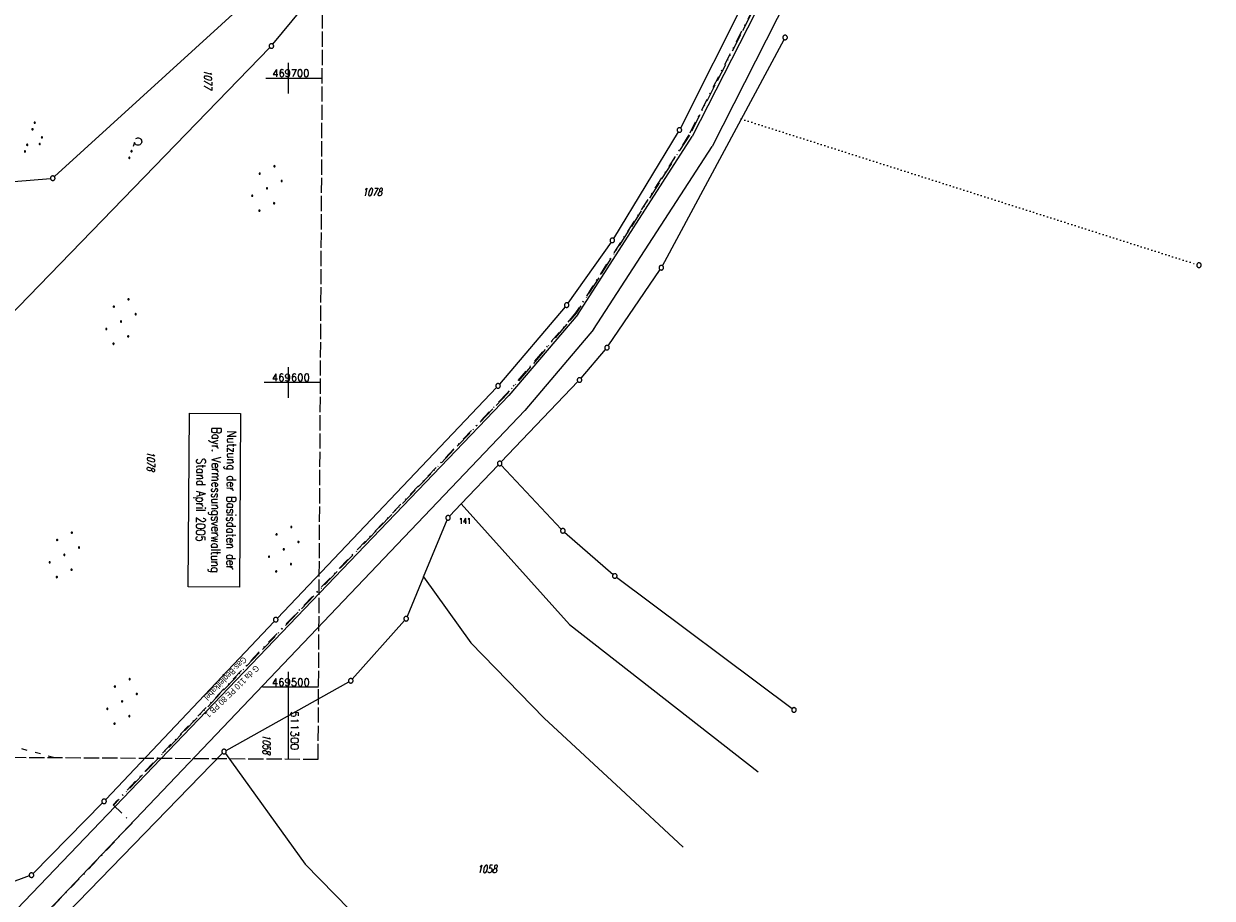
# Model space of a CAD drawing. Extents: x 510526 to 513920, y 467229 to 478797.
# Tile 21 of 256: x 511213 to 511604, y 469431 to 469718. Entities that reach past the tile are written whole.
import ezdxf
from ezdxf.enums import TextEntityAlignment as Align

# ---------------------------------------------------------------- set-up
doc = ezdxf.new("R2010")
doc.units = 0
doc.header["$LTSCALE"] = 10
doc.header["$MEASUREMENT"] = 0
for name, pattern in [('ACAD_ISO03W100', [30, 12, -18]), ('ACAD_ISO13W100', [37, 12, -3, 12, -3, 0.5, -3, 0.5, -3]), ('LT00', [0]), ('LT08', [0.42, 0.2, -0.1, 0.02, -0.1]), ('LT14', [0.6, 0.5, -0.1]), ('PUNKTX2_STR', [0.6, 0.1, -0.5])]:
    doc.linetypes.add(name, pattern=pattern)
doc.layers.get('0').update_dxf_attribs({"linetype": 'LT00'})
doc.layers.add('-BLATT_97-RAND', color=7, linetype='LT14', plot=False)
for name, color, linetype in [('DFK_FLUR_NR', 250, 'LT00'), ('DFK_GZPKT', 250, 'LT00'), ('DFK_KATASTER', 250, 'LT00'), ('DFK_NUTZUNG', 250, 'LT00'), ('DFK_NUTZUNGSGRENZE', 70, 'PUNKTX2_STR'), ('DFK_STAND', 22, 'LT00'), ('DFK_TOPO-ANL', 252, 'LT00'), ('DFK_TOPO-SYM', 252, 'LT00'), ('GASLTG', 250, 'ACAD_ISO13W100'), ('GASLTG_TEXT', 250, 'Continuous'), ('STROM_UNTER', 80, 'LT08'), ('V97_RASTER', 250, 'LT00'), ('WASSERLTG', 130, 'ACAD_ISO03W100')]:
    doc.layers.add(name, color=color, linetype=linetype)
doc.styles.get("Standard").update_dxf_attribs({"font": 'romans.shx'})
doc.styles.add('Versorgungsltg', font='ARIAL.TTF', dxfattribs={"width": 0.8, "height": 2})

# ---------------------------------------------------------------- blocks, each defined once
blk = doc.blocks.new('SYMB7010')
at = {"color": 0, "linetype": 'ByBlock'}
for points in [[(-0.031408, 0.499213), (-0.093728, 0.49134), (-0.15457, 0.475719), (-0.212975, 0.452595), (-0.268021, 0.422333), (-0.31884, 0.385411), (-0.36463, 0.342411), (-0.40467, 0.29401), (-0.438329, 0.240973), (-0.465074, 0.184136), (-0.484486, 0.124395), (-0.496256, 0.062692), (-0.5002, 0)], [(-0.5002, 0), (-0.496256, -0.062692), (-0.484486, -0.124395), (-0.465075, -0.184136), (-0.438329, -0.240973), (-0.404671, -0.29401), (-0.36463, -0.342411), (-0.31884, -0.385411), (-0.268021, -0.422333), (-0.212975, -0.452595), (-0.154571, -0.475719), (-0.093728, -0.49134), (-0.031408, -0.499213), (0.031408, -0.499213)], [(0.5002, 0), (0.496256, 0.062692), (0.484485, 0.124395), (0.465074, 0.184136), (0.438329, 0.240973), (0.40467, 0.29401), (0.36463, 0.342411), (0.31884, 0.385411), (0.268021, 0.422333), (0.212975, 0.452595), (0.15457, 0.475719), (0.093728, 0.49134), (0.031408, 0.499213), (-0.031408, 0.499213)], [(0.031408, -0.499213), (0.093728, -0.491341), (0.15457, -0.475719), (0.212975, -0.452595), (0.268021, -0.422333), (0.31884, -0.385411), (0.36463, -0.342411), (0.404671, -0.294011), (0.438329, -0.240974), (0.465075, -0.184136), (0.484486, -0.124395), (0.496256, -0.062692), (0.500201, 0)]]:
    blk.add_lwpolyline(points, dxfattribs=at)
blk = doc.blocks.new('SYMB7111')
at = {"color": 0, "linetype": 'ByBlock'}
for p, q in [((-0.13, 0.202919), (-0.13, 0.177081)), ((-0.125, 0.172895), (-0.125, 0.207105)), ((-0.12, 0.209164), (-0.12, 0.170836)), ((-0.115, 0.170204), (-0.115, 0.209796)), ((-0.11, 0.209164), (-0.11, 0.170836)), ((-0.105, 0.172895), (-0.105, 0.207105)), ((-0.1, 0.202919), (-0.1, 0.177081)), ((-0.095, 0.189874), (-0.095, 0.190146)), ((0.1, 0.202919), (0.1, 0.177081)), ((0.105, 0.172895), (0.105, 0.207105)), ((0.11, 0.209164), (0.11, 0.170836)), ((0.115, 0.170204), (0.115, 0.209796)), ((0.12, 0.209164), (0.12, 0.170836)), ((0.125, 0.172895), (0.125, 0.207105)), ((0.13, 0.202919), (0.13, 0.177081)), ((0.135, 0.189874), (0.135, 0.190146)), ((-0.515, -0.177081), (-0.515, -0.202919)), ((-0.51, -0.207105), (-0.51, -0.172895)), ((-0.505, -0.170836), (-0.505, -0.209164)), ((-0.5, -0.209796), (-0.5, -0.170204)), ((-0.495, -0.170836), (-0.495, -0.209164)), ((-0.49, -0.207105), (-0.49, -0.172895)), ((-0.485, -0.177081), (-0.485, -0.202919)), ((-0.48, -0.190126), (-0.48, -0.189854)), ((-0.285, -0.177081), (-0.285, -0.202919)), ((-0.28, -0.207105), (-0.28, -0.172895)), ((-0.275, -0.170836), (-0.275, -0.209164)), ((-0.27, -0.209796), (-0.27, -0.170204)), ((-0.265, -0.170836), (-0.265, -0.209164)), ((-0.26, -0.207105), (-0.26, -0.172895)), ((-0.255, -0.177081), (-0.255, -0.202919)), ((-0.25, -0.190126), (-0.25, -0.189854)), ((0.255, -0.177081), (0.255, -0.202919)), ((0.26, -0.207105), (0.26, -0.172895)), ((0.265, -0.170836), (0.265, -0.209164)), ((0.27, -0.209796), (0.27, -0.170204)), ((0.275, -0.170836), (0.275, -0.209164)), ((0.28, -0.207105), (0.28, -0.172895)), ((0.285, -0.177081), (0.285, -0.202919)), ((0.29, -0.190126), (0.29, -0.189854)), ((0.485, -0.177081), (0.485, -0.202919)), ((0.49, -0.207105), (0.49, -0.172895)), ((0.495, -0.170836), (0.495, -0.209164)), ((0.5, -0.209796), (0.5, -0.170204)), ((0.505, -0.170836), (0.505, -0.209164)), ((0.51, -0.207105), (0.51, -0.172895)), ((0.515, -0.177081), (0.515, -0.202919)), ((0.52, -0.190126), (0.52, -0.189854))]:
    blk.add_line(p, q, dxfattribs=at)
for points in [[(-0.095, 0.19), (-0.096981, 0.198678), (-0.10253, 0.205637), (-0.11055, 0.209499), (-0.11945, 0.209499), (-0.12747, 0.205637), (-0.133019, 0.198678), (-0.135, 0.19), (-0.133019, 0.181322), (-0.12747, 0.174363), (-0.11945, 0.170501), (-0.11055, 0.170501), (-0.10253, 0.174363), (-0.096981, 0.181322), (-0.095, 0.19)], [(0.135, 0.19), (0.133019, 0.198678), (0.12747, 0.205637), (0.11945, 0.209499), (0.11055, 0.209499), (0.10253, 0.205637), (0.096981, 0.198678), (0.095, 0.19), (0.096981, 0.181322), (0.10253, 0.174363), (0.11055, 0.170501), (0.11945, 0.170501), (0.12747, 0.174363), (0.133019, 0.181322), (0.135, 0.19)], [(-0.48, -0.19), (-0.481981, -0.181322), (-0.48753, -0.174363), (-0.49555, -0.170501), (-0.50445, -0.170501), (-0.51247, -0.174363), (-0.518019, -0.181322), (-0.52, -0.19), (-0.518019, -0.198678), (-0.51247, -0.205637), (-0.50445, -0.209499), (-0.49555, -0.209499), (-0.48753, -0.205637), (-0.481981, -0.198678), (-0.48, -0.19)], [(-0.25, -0.19), (-0.251981, -0.181322), (-0.25753, -0.174363), (-0.26555, -0.170501), (-0.27445, -0.170501), (-0.28247, -0.174363), (-0.288019, -0.181322), (-0.29, -0.19), (-0.288019, -0.198678), (-0.28247, -0.205637), (-0.27445, -0.209499), (-0.26555, -0.209499), (-0.25753, -0.205637), (-0.251981, -0.198678), (-0.25, -0.19)], [(0.29, -0.19), (0.288019, -0.181322), (0.28247, -0.174363), (0.27445, -0.170501), (0.26555, -0.170501), (0.25753, -0.174363), (0.251981, -0.181322), (0.25, -0.19), (0.251981, -0.198678), (0.25753, -0.205637), (0.26555, -0.209499), (0.27445, -0.209499), (0.28247, -0.205637), (0.288019, -0.198678), (0.29, -0.19)], [(0.52, -0.19), (0.518019, -0.181322), (0.51247, -0.174363), (0.50445, -0.170501), (0.49555, -0.170501), (0.48753, -0.174363), (0.481981, -0.181322), (0.48, -0.19), (0.481981, -0.198678), (0.48753, -0.205637), (0.49555, -0.209499), (0.50445, -0.209499), (0.51247, -0.205637), (0.518019, -0.198678), (0.52, -0.19)]]:
    blk.add_lwpolyline(points, dxfattribs=at)
blk = doc.blocks.new('SYMB7162')
at = {"color": 0, "linetype": 'ByBlock'}
for p, q in [((-0.230164, 0.00627), (-0.232411, -0.023936)), ((-0.28, -0.1), (-0.14, -0.1)), ((0.001981, -0.091322), (0, -0.1)), ((0.005, -0.087081), (0.005, -0.112919)), ((0.01, -0.117105), (0.01, -0.082895)), ((0.015, -0.080836), (0.015, -0.119164)), ((0.02, -0.119796), (0.02, -0.080204)), ((0.025, -0.080836), (0.025, -0.119164)), ((0.03, -0.117105), (0.03, -0.082895)), ((0.035, -0.087081), (0.035, -0.112919)), ((0.04, -0.100126), (0.04, -0.099854)), ((0.235, -0.087081), (0.235, -0.112919)), ((0.24, -0.117105), (0.24, -0.082895)), ((0.245, -0.080836), (0.245, -0.119164)), ((0.25, -0.119796), (0.25, -0.080204)), ((0.255, -0.080836), (0.255, -0.119164)), ((0.26, -0.117105), (0.26, -0.082895)), ((0.265, -0.087081), (0.265, -0.112919)), ((0.27, -0.100126), (0.27, -0.099854))]:
    blk.add_line(p, q, dxfattribs=at)
for points in [[(-0.469836, 0.00627), (-0.464449, 0.036077), (-0.451769, 0.063585), (-0.432606, 0.087041), (-0.40818, 0.104953), (-0.380047, 0.116177), (-0.35, 0.12), (-0.319953, 0.116177), (-0.29182, 0.104953), (-0.267394, 0.087041), (-0.248231, 0.063585), (-0.235551, 0.036077), (-0.230164, 0.00627)], [(-0.418816, -0.098308), (-0.441239, -0.077945), (-0.457849, -0.052617), (-0.467589, -0.023936), (-0.469836, 0.00627)], [(-0.232411, -0.023936), (-0.242151, -0.052617), (-0.258761, -0.077945), (-0.281184, -0.098308)], [(0, -0.1), (0.001981, -0.108678), (0.00753, -0.115637), (0.01555, -0.119499), (0.02445, -0.119499), (0.03247, -0.115637), (0.038019, -0.108678), (0.04, -0.1)], [(0.04, -0.1), (0.038019, -0.091322), (0.03247, -0.084363), (0.02445, -0.080501), (0.01555, -0.080501), (0.00753, -0.084363), (0.001981, -0.091322)], [(0.27, -0.1), (0.268019, -0.091322), (0.26247, -0.084363), (0.25445, -0.080501), (0.24555, -0.080501), (0.23753, -0.084363), (0.231981, -0.091322), (0.23, -0.1), (0.231981, -0.108678), (0.23753, -0.115637), (0.24555, -0.119499), (0.25445, -0.119499), (0.26247, -0.115637), (0.268019, -0.108678), (0.27, -0.1)]]:
    blk.add_lwpolyline(points, dxfattribs=at)
blk = doc.blocks.new('Ackerland7')
at = {"layer": 'DFK_NUTZUNG', "color": 0, "linetype": 'ByBlock'}
for p, q in [((-4, 3.93), (-4, 3.67)), ((-3.95, 3.63), (-3.95, 3.97)), ((-3.9, 3.99), (-3.9, 3.61)), ((-3.85, 3.6), (-3.85, 4)), ((-3.8, 3.99), (-3.8, 3.61)), ((-3.75, 3.63), (-3.75, 3.97)), ((-3.7, 3.93), (-3.7, 3.67)), ((3.7, 3.93), (3.7, 3.67)), ((3.75, 3.63), (3.75, 3.97)), ((3.8, 3.99), (3.8, 3.61)), ((3.85, 3.6), (3.85, 4)), ((3.9, 3.99), (3.9, 3.61)), ((3.95, 3.63), (3.95, 3.97)), ((4, 3.93), (4, 3.67)), ((-7.85, 0.13), (-7.85, -0.13)), ((-7.8, -0.17), (-7.8, 0.17)), ((-7.75, 0.19), (-7.75, -0.19)), ((-7.7, -0.2), (-7.7, 0.2)), ((-7.65, 0.19), (-7.65, -0.19)), ((-7.6, -0.17), (-7.6, 0.17)), ((-7.55, 0.13), (-7.55, -0.13)), ((-7.5, 0), (-7.5, 0)), ((-3.65, 3.8), (-3.65, 3.8)), ((-0.15, 0.13), (-0.15, -0.13)), ((-0.1, -0.17), (-0.1, 0.17)), ((-0.05, 0.19), (-0.05, -0.19)), ((0, -0.2), (0, 0.2)), ((0.05, 0.19), (0.05, -0.19)), ((0.1, -0.17), (0.1, 0.17)), ((0.15, 0.13), (0.15, -0.13)), ((0.2, 0), (0.2, 0)), ((4.05, 3.8), (4.05, 3.8)), ((7.55, 0.13), (7.55, -0.13)), ((7.6, -0.17), (7.6, 0.17)), ((7.65, 0.19), (7.65, -0.19)), ((7.7, -0.2), (7.7, 0.2)), ((7.75, 0.19), (7.75, -0.19)), ((7.8, -0.17), (7.8, 0.17)), ((7.85, 0.13), (7.85, -0.13)), ((7.9, 0), (7.9, 0)), ((-4, -3.67), (-4, -3.93)), ((-3.95, -3.97), (-3.95, -3.63)), ((-3.9, -3.61), (-3.9, -3.99)), ((-3.85, -4), (-3.85, -3.6)), ((-3.8, -3.61), (-3.8, -3.99)), ((-3.75, -3.97), (-3.75, -3.63)), ((-3.7, -3.67), (-3.7, -3.93)), ((-3.65, -3.8), (-3.65, -3.8)), ((3.7, -3.67), (3.7, -3.93)), ((3.75, -3.97), (3.75, -3.63)), ((3.8, -3.61), (3.8, -3.99)), ((3.85, -4), (3.85, -3.6)), ((3.9, -3.61), (3.9, -3.99)), ((3.95, -3.97), (3.95, -3.63)), ((4, -3.67), (4, -3.93)), ((4.05, -3.8), (4.05, -3.8))]:
    blk.add_line(p, q, dxfattribs=at)
for points in [[(-3.65, 3.8), (-3.67, 3.89), (-3.73, 3.96), (-3.81, 3.99), (-3.89, 3.99), (-3.97, 3.96), (-4.03, 3.89), (-4.05, 3.8), (-4.03, 3.71), (-3.97, 3.64), (-3.89, 3.6), (-3.81, 3.6), (-3.73, 3.64), (-3.67, 3.71), (-3.65, 3.8)], [(4.05, 3.8), (4.03, 3.89), (3.97, 3.96), (3.89, 3.99), (3.81, 3.99), (3.73, 3.96), (3.67, 3.89), (3.65, 3.8), (3.67, 3.71), (3.73, 3.64), (3.81, 3.61), (3.89, 3.61), (3.97, 3.64), (4.03, 3.71), (4.05, 3.8)], [(-7.5, 0), (-7.52, 0.09), (-7.58, 0.16), (-7.66, 0.19), (-7.74, 0.19), (-7.82, 0.16), (-7.88, 0.09), (-7.9, 0)], [(0.2, 0), (0.18, 0.09), (0.12, 0.16), (0.04, 0.19), (-0.04, 0.19), (-0.12, 0.16), (-0.18, 0.09), (-0.2, 0)], [(-0.2, 0), (-0.18, -0.09), (-0.12, -0.16), (-0.04, -0.19), (0.04, -0.19), (0.12, -0.16), (0.18, -0.09), (0.2, 0)], [(7.9, 0), (7.88, 0.09), (7.82, 0.16), (7.74, 0.19), (7.66, 0.19), (7.58, 0.16), (7.52, 0.09), (7.5, 0)], [(7.5, 0), (7.52, -0.09), (7.58, -0.16), (7.66, -0.19), (7.74, -0.19), (7.82, -0.16), (7.88, -0.09), (7.9, 0)], [(-7.9, 0), (-7.88, -0.09), (-7.82, -0.16), (-7.74, -0.19), (-7.66, -0.19), (-7.58, -0.16), (-7.52, -0.09), (-7.5, 0)], [(-3.65, -3.8), (-3.67, -3.71), (-3.73, -3.64), (-3.81, -3.61), (-3.89, -3.61), (-3.97, -3.64), (-4.03, -3.71), (-4.05, -3.8), (-4.03, -3.89), (-3.97, -3.96), (-3.89, -3.99), (-3.81, -3.99), (-3.73, -3.96), (-3.67, -3.89), (-3.65, -3.8)], [(4.05, -3.8), (4.03, -3.71), (3.97, -3.64), (3.89, -3.61), (3.81, -3.61), (3.73, -3.64), (3.67, -3.71), (3.65, -3.8), (3.67, -3.89), (3.73, -3.96), (3.81, -3.99), (3.89, -3.99), (3.97, -3.96), (4.03, -3.89), (4.05, -3.8)]]:
    blk.add_lwpolyline(points, dxfattribs=at)

msp = doc.modelspace()

# ---------------------------------------------------------------- linework, layer by layer
at = {"layer": '-BLATT_97-RAND'}
msp.add_lwpolyline([(511028.4, 470402.97), (511022.89, 469477.99), (511309.88, 469476.28), (511315.39, 470401.26), (511028.4, 470402.97)], dxfattribs=at)
at = {"layer": 'DFK_KATASTER'}
for p, q in [((511294.99, 469711.13), (511363.3, 469794.37)), ((511310.09, 469746.8), (511223.2, 469667.63)), ((511456.62, 469738.57), (511428.92, 469683.61)), ((511422.98, 469638.37), (511462.95, 469712.69)), ((511293.99, 469710.01), (511190.51, 469603.34)), ((511428.19, 469682.3), (511406.92, 469647.34)), ((511201.95, 469665.4), (511221.9, 469667.06)), ((511406.1, 469646.09), (511391.96, 469626.03)), ((511405.2, 469612.09), (511422.2, 469637.09)), ((511391.04, 469624.85), (511369.47, 469599.48)), ((511396.24, 469601.41), (511404.29, 469610.9)), ((511368.46, 469598.37), (511296.45, 469522.64)), ((511395.23, 469600.3), (511370.04, 469573.96)), ((511356.87, 469560.12), (511369, 469572.88)), ((511370.03, 469572.87), (511389.76, 469551.84)), ((511356.87, 469560.12), (511353.06, 469556.1)), ((511356.87, 469560.12), (511392.43, 469520.48)), ((511344.48, 469536.13), (511352.25, 469554.87)), ((511390.84, 469550.8), (511406.77, 469536.96)), ((511344.48, 469536.13), (511339.07, 469523.1)), ((511344.48, 469536.13), (511360.06, 469514.47)), ((511407.94, 469536.02), (511465.63, 469492.9)), ((511295.42, 469521.55), (511240.04, 469462.98)), ((511321.09, 469502.58), (511338.28, 469521.85)), ((511392.43, 469520.48), (511454.5, 469472.14)), ((511360.06, 469514.47), (511384.1, 469489.7)), ((511279.59, 469479.16), (511319.94, 469501.65)), ((511384.1, 469489.7), (511409.29, 469466.37)), ((511220.64, 469418.81), (511278.41, 469478.25)), ((511279.37, 469478.18), (511305.63, 469441.8)), ((511409.29, 469466.37), (511429.78, 469447.4)), ((511238.99, 469461.91), (511216.19, 469438.7)), ((511305.63, 469441.8), (511333.55, 469413.29)), ((511214.95, 469437.92), (511207.54, 469435.25))]:
    msp.add_line(p, q, dxfattribs=at)
at = {"layer": 'DFK_NUTZUNGSGRENZE', "ltscale": 0.2}
msp.add_line((511448.91, 469686.59), (511598.61, 469638.78), dxfattribs=at)
at = {"layer": 'DFK_STAND'}
msp.add_lwpolyline([(511284.34, 469589.81), (511284, 469532.81), (511267.19, 469532.91), (511267.53, 469589.91)], close=True, dxfattribs=at)
at = {"layer": 'DFK_TOPO-ANL'}
for p, q in [((511597.34, 470003.93), (511432.79, 469680.84)), ((511603.67, 470000.72), (511439.3, 469677.54)), ((511395.17, 469622.3), (511432.79, 469680.84)), ((511400.31, 469617.4), (511439.3, 469677.54)), ((511395.17, 469622.3), (511372.54, 469595.78)), ((511400.31, 469617.4), (511377.76, 469590.82)), ((511173.94, 469388.51), (511372.54, 469595.78)), ((511377.76, 469590.82), (511174.95, 469378.06))]:
    msp.add_line(p, q, dxfattribs=at)
at = {"layer": 'GASLTG', "ltscale": 0.05, "flags": 128}
msp.add_lwpolyline([(511460.46, 469737.38), (511431.9, 469681.29), (511394.64, 469622.75), (511372.02, 469596.25), (511242.73, 469461.31)], dxfattribs=at)
at = {"layer": 'STROM_UNTER', "ltscale": 2}
msp.add_lwpolyline([(511460.46, 469737.89), (511431.72, 469681.39), (511394.48, 469622.87), (511371.87, 469596.38), (511371.89, 469596.4), (511242.45, 469461.31), (511248.7, 469455.25), (511213.01, 469417.7)], dxfattribs=at)
at = {"layer": 'V97_RASTER'}
for p, q in [((511300, 469705), (511300, 469695)), ((511292.72, 469700), (511311.22, 469700)), ((511300, 469605), (511300, 469595)), ((511310.62, 469600), (511292.12, 469600)), ((511300, 469505), (511300, 469495)), ((511291.52, 469500), (511310.02, 469500)), ((511300, 469494.84), (511300, 469476.34))]:
    msp.add_line(p, q, dxfattribs=at)
at = {"layer": 'WASSERLTG', "ltscale": 0.015, "flags": 128}
msp.add_lwpolyline([(511222.91, 469476.8), (511173.83, 469490.2), (511173.04, 469490.9), (511123.01, 469494.85), (511121.98, 469494.39), (511043.52, 469508.35), (511021.66, 469499.08)], dxfattribs=at)
msp.add_lwpolyline([(511222.91, 469476.8), (511173.83, 469490.2), (511173.04, 469490.9), (511123.01, 469494.85), (511121.98, 469494.39), (511043.52, 469508.35), (511021.66, 469499.08)], dxfattribs=at)

# ---------------------------------------------------------------- block references
at = {"layer": 'DFK_GZPKT', "xscale": 1.499999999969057, "yscale": 1.5, "zscale": 1.5, "rotation": 251.2881100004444}
for p in [(511294.51, 469710.55), (511463.3, 469713.35), (511428.58, 469682.94), (511222.65, 469667.12), (511406.53, 469646.7), (511422.62, 469637.71), (511599.32, 469638.55), (511391.53, 469625.42), (511404.78, 469611.47), (511395.75, 469600.84), (511368.98, 469598.91), (511369.52, 469573.42), (511352.54, 469555.56), (511390.27, 469551.29), (511407.34, 469536.47), (511295.93, 469522.1), (511338.78, 469522.41), (511320.59, 469502.02), (511466.23, 469492.45), (511278.93, 469478.79), (511239.52, 469462.44), (511215.66, 469438.17)]:
    msp.add_blockref('SYMB7010', p, dxfattribs=at)
at = {"layer": 'DFK_NUTZUNG', "yscale": 10, "zscale": 10, "rotation": 251.28826}
for name, p, xscale in [('SYMB7111', (511216.92, 469680.03), 10), ('SYMB7162', (511249.55, 469675.85), 9.999999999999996)]:
    msp.add_blockref(name, p, dxfattribs=dict(at, xscale=xscale))
at = {"layer": 'DFK_NUTZUNG'}
for p, rotation in [((511293.03, 469663.77), 251.288300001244), ((511245.07, 469620.03), 251.2883000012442), ((511226.45, 469543.38), 251.2883000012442), ((511298.56, 469545.22), 251.2883000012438), ((511245.43, 469495.26), 251.2883000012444)]:
    msp.add_blockref('Ackerland7', p, dxfattribs=dict(at, rotation=rotation))

# ---------------------------------------------------------------- texts
at = {"layer": 'DFK_FLUR_NR', "oblique": 13.754, "width": 0.75}
for s, rotation, p in [('1077', 269.6589, (511272.45, 469702.74)), ('1078', -0.0003, (511324.39, 469661.3)), ('1078', 269.6589, (511253.68, 469577.36)), ('1058', 269.6589, (511291.71, 469484.35)), ('1058', -0.0003, (511362.15, 469438.91))]:
    msp.add_text(s, height=2.5, rotation=rotation, dxfattribs=at).set_placement(p)
at = {"layer": 'DFK_STAND', "insert": (511282.83, 469561.32), "char_height": 3, "width": 55.058, "attachment_point": 2, "rotation": 269.6589, "style": 'Versorgungsltg'}
msp.add_mtext('{\\Fromans|c0;Nutzung der Basisdaten der Bayr. Vermessungsverwaltung\\PStand April 2005}', dxfattribs=at)
at = {"layer": 'DFK_TOPO-SYM', "width": 0.75}
msp.add_text('141', height=1.8, rotation=-0.0003, dxfattribs=at).set_placement((511356.08, 469553.6))
at = {"layer": 'GASLTG_TEXT', "style": 'Versorgungsltg', "width": 0.8}
for s, rotation, p in [('Gas-Begleitkabel', 225.5849, (511278.69, 469503.46)), ('G da 110 PE 80 PB 1', 224.0095, (511280.92, 469499.2))]:
    msp.add_text(s, height=2, rotation=rotation, dxfattribs=at).set_placement(p, align=Align.CENTER)
at = {"layer": 'V97_RASTER'}
for s, width, p in [(' 469700', 0.944, (511293.2, 469700.37)), (' 469600', 0.976, (511292.94, 469600.41)), (' 469500', 0.969, (511292.99, 469500.29))]:
    msp.add_text(s, height=2.5, rotation=0.0016, dxfattribs=dict(at, width=width)).set_placement(p)
msp.add_text(' 511300', height=2.5, rotation=270.0016, dxfattribs=at).set_placement((511300.89, 469493.8))

doc.saveas('drawing.dxf')
